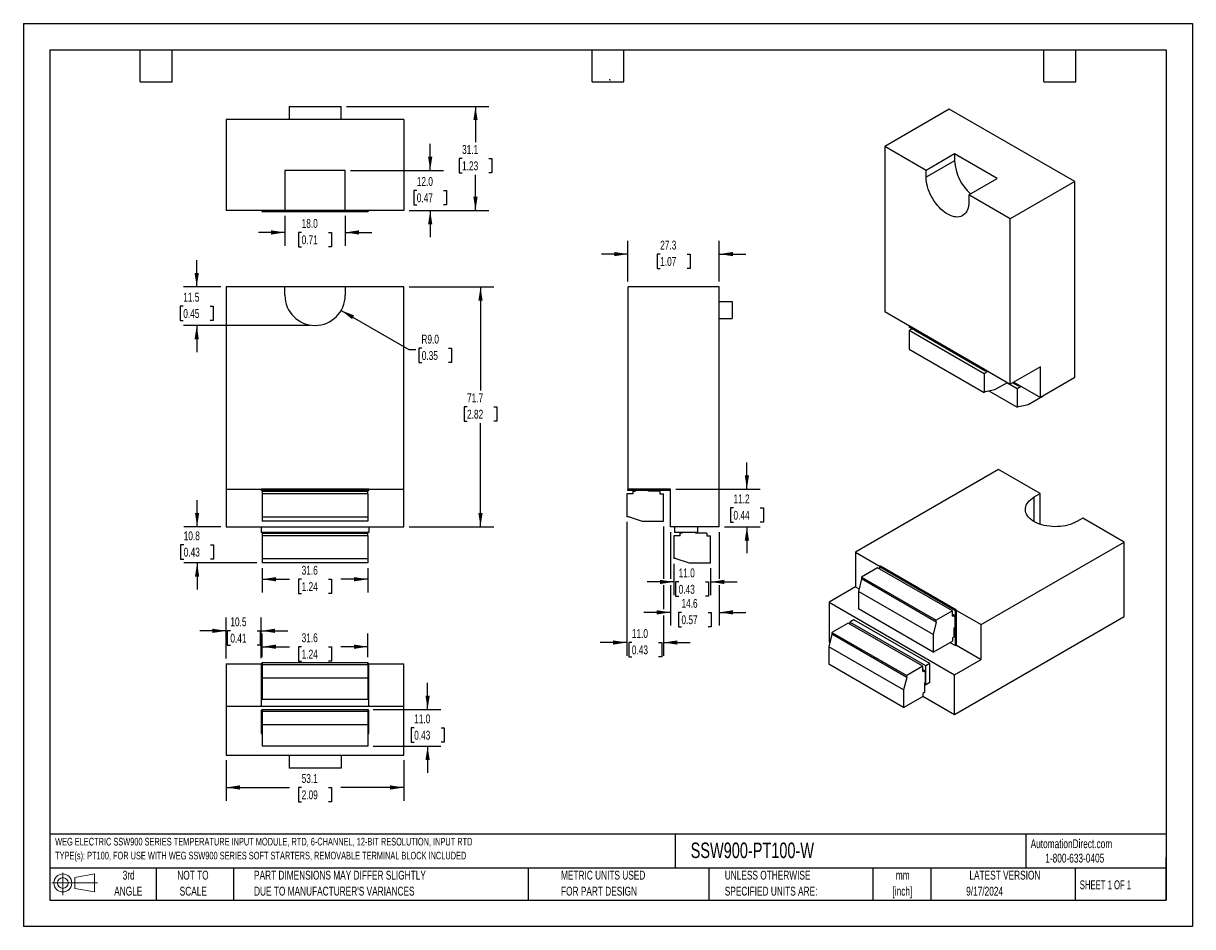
# Model space of a CAD drawing. Header units: millimetres. Extents: x 0 to 349, y 0 to 270.
import ezdxf

# ---------------------------------------------------------------- set-up
doc = ezdxf.new("R2010")
doc.units = ezdxf.units.MM
doc.header["$LTSCALE"] = 1.25
doc.linetypes.add('CENTERX2', pattern=[20.32, 12.7, -2.54, 2.54, -2.54])
doc.layers.add('DIMENSIONS', color=140, linetype='Continuous', lineweight=25)
doc.layers.add('TEXT', color=140, linetype='Continuous', lineweight=25)
doc.layers.add('SLD-DEFPOINTS', color=7, linetype='Continuous')
doc.styles.add('SLDTEXTSTYLE0', font='TXT', dxfattribs={"width": 0.7})
doc.styles.add('SLDTEXTSTYLE1', font='TXT', dxfattribs={"width": 0.65})
doc.dimstyles.new('SLDDIMSTYLE0', dxfattribs={"dimtxt": 2.69751, "dimasz": 4.1275, "dimexe": 0, "dimexo": 0.0625, "dimgap": 0.674377, "dimtad": 0, "dimtih": 1, "dimtoh": 1, "dimrnd": 1e-09, "dimzin": 12, "dimdsep": 46, "dimtxsty": 'SLDTEXTSTYLE0', "dimsah": 1, "dimcen": 0.09, "dimadec": 0, "dimazin": 3, "dimtfac": 1, "dimtofl": 0, "dimtmove": 0, "dimatfit": 3, "dimfxl": 0, "dimfrac": 2, "dimtolj": 1, "dimtzin": 12, "dimarcsym": 0})
doc.dimstyles.new('SLDDIMSTYLE1', dxfattribs={"dimtxt": 2.69751, "dimasz": 4.1275, "dimexe": 0, "dimexo": 0.0625, "dimgap": 0.674377, "dimtad": 0, "dimtih": 1, "dimtoh": 1, "dimrnd": 1e-09, "dimzin": 12, "dimdsep": 46, "dimtxsty": 'SLDTEXTSTYLE0', "dimsah": 1, "dimcen": 0.09, "dimadec": 0, "dimazin": 3, "dimtfac": 1, "dimtmove": 0, "dimatfit": 0, "dimfxl": 0, "dimfrac": 2, "dimtolj": 1, "dimtzin": 12, "dimarcsym": 0})
doc.dimstyles.new('SLDDIMSTYLE2', dxfattribs={"dimtxt": 2.69751, "dimasz": 4.1275, "dimexe": 0, "dimexo": 0.0625, "dimgap": 0.674377, "dimtad": 0, "dimtih": 1, "dimtoh": 1, "dimrnd": 1e-09, "dimzin": 4, "dimdsep": 46, "dimtxsty": 'SLDTEXTSTYLE0', "dimsah": 1, "dimcen": 0, "dimadec": 0, "dimazin": 1, "dimtfac": 1, "dimtofl": 0, "dimtmove": 0, "dimatfit": 3, "dimfxl": 0, "dimfrac": 2, "dimtolj": 1, "dimtzin": 12, "dimarcsym": 0})
doc.dimstyles.new('SLDDIMSTYLE3', dxfattribs={"dimtxt": 2.69751, "dimasz": 4.1275, "dimexe": 0, "dimexo": 0.0625, "dimgap": 0.674377, "dimtad": 0, "dimtih": 1, "dimtoh": 1, "dimrnd": 1e-09, "dimzin": 4, "dimdsep": 46, "dimtxsty": 'SLDTEXTSTYLE0', "dimsah": 1, "dimcen": 0.09, "dimadec": 0, "dimazin": 1, "dimtfac": 1, "dimtmove": 0, "dimatfit": 0, "dimfxl": 0, "dimfrac": 2, "dimtolj": 1, "dimtzin": 12, "dimarcsym": 0})

# ---------------------------------------------------------------- blocks, each defined once
blk = doc.blocks.new('Block11')
at = {"color": 7, "linetype": 'Continuous', "lineweight": 18}
for p, q in [((0, 3.6), (13.59, 3.6)), ((3.24, 6.64), (3.24, 0)), ((6.85, 5.21), (12.72, 6.29)), ((6.85, 2), (6.85, 5.21)), ((12.72, 6.29), (12.72, 0.91)), ((6.85, 2), (12.72, 0.91))]:
    blk.add_line(p, q, dxfattribs=at)
for radius in [2.69, 1.61]:
    blk.add_circle((3.24, 3.6), radius, dxfattribs=at)
blk = doc.blocks.new('Block12')
at = {"layer": 'SLD-DEFPOINTS'}
blk.add_blockref('Block11', (0, 0), dxfattribs=at)
blk = doc.blocks.new('SW_NOTE_0')
at = {"layer": 'TEXT', "color": 0, "linetype": 'CENTERX2', "lineweight": 18, "char_height": 2.2821, "attachment_point": 1, "style": 'SLDTEXTSTYLE0'}
for s, insert in [('WEG ELECTRIC SSW900 SERIES TEMPERATURE INPUT MODULE, RTD, 6-CHANNEL, 12-BIT RESOLUTION, INPUT RTD', (0, 2.94)), ('TYPE(s): PT100, FOR USE WITH WEG SSW900 SERIES SOFT STARTERS, REMOVABLE TERMINAL BLOCK INCLUDED', (0, -1.22))]:
    blk.add_mtext(s, dxfattribs=dict(at, insert=insert))
blk = doc.blocks.new('SW_NOTE_0_1')
at = {"layer": 'TEXT', "color": 0, "linetype": 'CENTERX2', "lineweight": 18, "char_height": 2.646, "attachment_point": 2, "style": 'SLDTEXTSTYLE0'}
for s, insert in [('mm', (3.56, 3.41)), ('[inch]', (3.45, -1.37))]:
    blk.add_mtext(s, dxfattribs=dict(at, insert=insert))
blk = doc.blocks.new('SW_NOTE_0_2')
at = {"layer": 'TEXT', "color": 0, "linetype": 'CENTERX2', "lineweight": 18, "char_height": 2.6458, "attachment_point": 1, "style": 'SLDTEXTSTYLE0'}
for s, insert in [('UNLESS OTHERWISE', (0, 3.41)), ('SPECIFIED UNITS ARE:', (0, -1.37))]:
    blk.add_mtext(s, dxfattribs=dict(at, insert=insert))
blk = doc.blocks.new('SW_NOTE_0_3')
at = {"layer": 'TEXT', "color": 0, "linetype": 'CENTERX2', "lineweight": 18, "char_height": 2.6458, "attachment_point": 1, "style": 'SLDTEXTSTYLE0'}
for s, insert in [('PART DIMENSIONS MAY DIFFER SLIGHTLY', (0, 3.41)), ("DUE TO MANUFACTURER'S VARIANCES", (0, -1.37))]:
    blk.add_mtext(s, dxfattribs=dict(at, insert=insert))
blk = doc.blocks.new('SW_NOTE_0_4')
at = {"layer": 'TEXT', "color": 0, "linetype": 'CENTERX2', "lineweight": 18, "char_height": 2.646, "attachment_point": 2, "style": 'SLDTEXTSTYLE0'}
for s, insert in [('NOT TO', (6.57, 3.41)), ('SCALE', (6.69, -1.37))]:
    blk.add_mtext(s, dxfattribs=dict(at, insert=insert))
blk = doc.blocks.new('SW_NOTE_0_5')
at = {"layer": 'TEXT', "color": 0, "linetype": 'CENTERX2', "lineweight": 18, "char_height": 2.646, "attachment_point": 2, "style": 'SLDTEXTSTYLE0'}
for s, insert in [('3rd', (2.89, 3.41)), ('ANGLE', (2.77, -1.37))]:
    blk.add_mtext(s, dxfattribs=dict(at, insert=insert))
blk = doc.blocks.new('SW_NOTE_0_6')
at = {"layer": 'TEXT', "color": 0, "linetype": 'CENTERX2', "lineweight": 18, "char_height": 2.6458, "attachment_point": 1, "style": 'SLDTEXTSTYLE0'}
for s, insert in [('METRIC UNITS USED', (0, 3.41)), ('FOR PART DESIGN', (0, -1.37))]:
    blk.add_mtext(s, dxfattribs=dict(at, insert=insert))
blk = doc.blocks.new('_D')
at = {"layer": 'DIMENSIONS'}
for p, q in [((71.32, 107.1), (71.32, 99.83)), ((102.92, 107.1), (102.92, 99.83)), ((71.32, 103.8), (79.46, 103.8)), ((83.12, 103.8), (82.21, 103.8)), ((82.21, 103.8), (82.21, 99.51)), ((91.13, 103.8), (92.04, 103.8)), ((92.04, 103.8), (92.04, 99.51)), ((102.92, 103.8), (94.79, 103.8)), ((82.21, 99.51), (83.12, 99.51)), ((92.04, 99.51), (91.13, 99.51))]:
    blk.add_line(p, q, dxfattribs=at)
for points in [[(71.32, 103.8), (75.45, 103.16), (75.45, 104.43)], [(102.92, 103.8), (98.8, 104.43), (98.8, 103.16)]]:
    blk.add_solid(points, dxfattribs=at)
at = {"layer": 'DIMENSIONS', "char_height": 2.646, "attachment_point": 1, "style": 'SLDTEXTSTYLE0'}
for s, insert in [('31.6', (83.12, 107.81)), ('1.24', (83.12, 102.92))]:
    blk.add_mtext(s, dxfattribs=dict(at, insert=insert))
blk = doc.blocks.new('_D_1')
at = {"layer": 'DIMENSIONS'}
for p, q in [((51.78, 191.14), (51.78, 199.08)), ((59.01, 191.14), (47.81, 191.14)), ((47.77, 185.38), (46.86, 185.38)), ((46.86, 185.38), (46.86, 181.09)), ((55.78, 185.38), (56.69, 185.38)), ((56.69, 185.38), (56.69, 181.09)), ((46.86, 181.09), (47.77, 181.09)), ((85.54, 179.63), (47.81, 179.63)), ((51.78, 179.63), (51.78, 171.69)), ((56.69, 181.09), (55.78, 181.09))]:
    blk.add_line(p, q, dxfattribs=at)
for points in [[(51.78, 191.14), (52.41, 195.27), (51.14, 195.27)], [(51.78, 179.63), (51.14, 175.5), (52.41, 175.5)]]:
    blk.add_solid(points, dxfattribs=at)
at = {"layer": 'DIMENSIONS', "char_height": 2.646, "attachment_point": 1, "style": 'SLDTEXTSTYLE0'}
for s, insert in [('11.5', (47.77, 189.4)), ('0.45', (47.77, 184.51))]:
    blk.add_mtext(s, dxfattribs=dict(at, insert=insert))
blk = doc.blocks.new('_D_2')
at = {"layer": 'DIMENSIONS'}
for p, q in [((115.24, 191.14), (140.51, 191.14)), ((136.54, 191.14), (136.54, 160.2)), ((132.53, 155.31), (131.63, 155.31)), ((131.63, 155.31), (131.63, 151.03)), ((140.55, 155.31), (141.46, 155.31)), ((141.46, 155.31), (141.46, 151.03)), ((131.63, 151.03), (132.53, 151.03)), ((136.54, 119.49), (136.54, 150.42)), ((141.46, 151.03), (140.55, 151.03)), ((115.24, 119.49), (140.51, 119.49))]:
    blk.add_line(p, q, dxfattribs=at)
for points in [[(136.54, 191.14), (135.91, 187.01), (137.18, 187.01)], [(136.54, 119.49), (137.18, 123.62), (135.91, 123.62)]]:
    blk.add_solid(points, dxfattribs=at)
at = {"layer": 'DIMENSIONS', "char_height": 2.646, "attachment_point": 1, "style": 'SLDTEXTSTYLE0'}
for s, insert in [('71.7', (132.53, 159.33)), ('2.82', (132.53, 154.44))]:
    blk.add_mtext(s, dxfattribs=dict(at, insert=insert))
blk = doc.blocks.new('_D_3')
at = {"layer": 'DIMENSIONS'}
for p, q in [((94.92, 184.13), (115.14, 172.45)), ((115.14, 172.45), (117.19, 172.45)), ((119, 172.83), (118.1, 172.83)), ((118.1, 172.83), (118.1, 168.54)), ((127.02, 172.83), (127.93, 172.83)), ((127.93, 172.83), (127.93, 168.54)), ((118.1, 168.54), (119, 168.54)), ((127.93, 168.54), (127.02, 168.54))]:
    blk.add_line(p, q, dxfattribs=at)
blk.add_solid([(94.92, 184.13), (98.18, 181.51), (98.81, 182.61)], dxfattribs=at)
at = {"layer": 'DIMENSIONS', "char_height": 2.646, "attachment_point": 1, "style": 'SLDTEXTSTYLE0'}
for s, insert in [('R9.0', (118.9, 176.85)), ('0.35', (119, 171.95))]:
    blk.add_mtext(s, dxfattribs=dict(at, insert=insert))
blk = doc.blocks.new('_D_4')
at = {"layer": 'DIMENSIONS'}
for p, q in [((51.89, 119.49), (51.89, 127.43)), ((59.01, 119.49), (47.93, 119.49)), ((47.89, 114.09), (46.98, 114.09)), ((46.98, 114.09), (46.98, 109.8)), ((55.9, 114.09), (56.81, 114.09)), ((56.81, 114.09), (56.81, 109.8)), ((46.98, 109.8), (47.89, 109.8)), ((69.74, 108.69), (47.93, 108.69)), ((51.89, 108.69), (51.89, 100.75)), ((56.81, 109.8), (55.9, 109.8))]:
    blk.add_line(p, q, dxfattribs=at)
for points in [[(51.89, 119.49), (52.53, 123.62), (51.26, 123.62)], [(51.89, 108.69), (51.26, 104.56), (52.53, 104.56)]]:
    blk.add_solid(points, dxfattribs=at)
at = {"layer": 'DIMENSIONS', "char_height": 2.646, "attachment_point": 1, "style": 'SLDTEXTSTYLE0'}
for s, insert in [('10.8', (47.89, 118.1)), ('0.43', (47.89, 113.21))]:
    blk.add_mtext(s, dxfattribs=dict(at, insert=insert))
blk = doc.blocks.new('_D_5')
at = {"layer": 'DIMENSIONS'}
for p, q in [((216.11, 130.72), (216.11, 138.65)), ((194.89, 130.72), (220.08, 130.72)), ((212.11, 125.1), (211.2, 125.1)), ((211.2, 125.1), (211.2, 120.82)), ((220.12, 125.1), (221.03, 125.1)), ((221.03, 125.1), (221.03, 120.82)), ((209.45, 119.49), (220.08, 119.49)), ((211.2, 120.82), (212.11, 120.82)), ((216.11, 119.49), (216.11, 111.55)), ((221.03, 120.82), (220.12, 120.82))]:
    blk.add_line(p, q, dxfattribs=at)
for points in [[(216.11, 130.72), (216.75, 134.84), (215.48, 134.84)], [(216.11, 119.49), (215.48, 115.36), (216.75, 115.36)]]:
    blk.add_solid(points, dxfattribs=at)
at = {"layer": 'DIMENSIONS', "char_height": 2.646, "attachment_point": 1, "style": 'SLDTEXTSTYLE0'}
for s, insert in [('11.2', (212.11, 129.12)), ('0.44', (212.11, 124.23))]:
    blk.add_mtext(s, dxfattribs=dict(at, insert=insert))
blk = doc.blocks.new('_D_6')
at = {"layer": 'DIMENSIONS'}
for p, q in [((193.3, 117.9), (193.3, 103.94)), ((207.86, 117.9), (207.86, 103.94)), ((193.3, 102.04), (193.3, 89.93)), ((207.86, 102.04), (207.86, 89.93)), ((193.3, 93.9), (185.36, 93.9)), ((196.57, 93.9), (195.67, 93.9)), ((195.67, 93.9), (195.67, 89.61)), ((204.59, 93.9), (205.49, 93.9)), ((205.49, 93.9), (205.49, 89.61)), ((207.86, 93.9), (215.8, 93.9)), ((195.67, 89.61), (196.57, 89.61)), ((205.49, 89.61), (204.59, 89.61))]:
    blk.add_line(p, q, dxfattribs=at)
for points in [[(193.3, 93.9), (189.17, 94.53), (189.17, 93.26)], [(207.86, 93.9), (211.99, 93.26), (211.99, 94.53)]]:
    blk.add_solid(points, dxfattribs=at)
at = {"layer": 'DIMENSIONS', "char_height": 2.646, "attachment_point": 1, "style": 'SLDTEXTSTYLE0'}
for s, insert in [('14.6', (196.57, 97.91)), ('0.57', (196.57, 93.02))]:
    blk.add_mtext(s, dxfattribs=dict(at, insert=insert))
blk = doc.blocks.new('_D_7')
at = {"layer": 'DIMENSIONS'}
for p, q in [((194.25, 108.42), (194.25, 99.02)), ((205.25, 107.1), (205.25, 99.02)), ((194.25, 102.99), (186.31, 102.99)), ((195.74, 102.99), (194.84, 102.99)), ((194.84, 102.99), (194.84, 98.7)), ((203.76, 102.99), (204.66, 102.99)), ((204.66, 102.99), (204.66, 98.7)), ((205.25, 102.99), (213.19, 102.99)), ((194.84, 98.7), (195.74, 98.7)), ((204.66, 98.7), (203.76, 98.7))]:
    blk.add_line(p, q, dxfattribs=at)
for points in [[(194.25, 102.99), (190.12, 103.63), (190.12, 102.36)], [(205.25, 102.99), (209.38, 102.36), (209.38, 103.63)]]:
    blk.add_solid(points, dxfattribs=at)
at = {"layer": 'DIMENSIONS', "char_height": 2.646, "attachment_point": 1, "style": 'SLDTEXTSTYLE0'}
for s, insert in [('11.0', (195.74, 107.01)), ('0.43', (195.74, 102.11))]:
    blk.add_mtext(s, dxfattribs=dict(at, insert=insert))
blk = doc.blocks.new('_D_8')
at = {"layer": 'DIMENSIONS'}
for p, q in [((180.6, 192.73), (180.6, 204.91)), ((207.86, 192.73), (207.86, 204.91)), ((180.6, 200.94), (172.67, 200.94)), ((190.22, 200.94), (189.32, 200.94)), ((189.32, 200.94), (189.32, 196.66)), ((198.24, 200.94), (199.15, 200.94)), ((199.15, 200.94), (199.15, 196.66)), ((207.86, 200.94), (215.8, 200.94)), ((189.32, 196.66), (190.22, 196.66)), ((199.15, 196.66), (198.24, 196.66))]:
    blk.add_line(p, q, dxfattribs=at)
for points in [[(180.6, 200.94), (176.48, 201.58), (176.48, 200.31)], [(207.86, 200.94), (211.99, 200.31), (211.99, 201.58)]]:
    blk.add_solid(points, dxfattribs=at)
at = {"layer": 'DIMENSIONS', "char_height": 2.646, "attachment_point": 1, "style": 'SLDTEXTSTYLE0'}
for s, insert in [('27.3', (190.22, 204.96)), ('1.07', (190.22, 200.07))]:
    blk.add_mtext(s, dxfattribs=dict(at, insert=insert))
blk = doc.blocks.new('_D_9')
at = {"layer": 'DIMENSIONS'}
for p, q in [((180.25, 120.9), (180.25, 80.92)), ((191.25, 119.58), (191.25, 103.94)), ((191.25, 102.04), (191.25, 94.85)), ((191.25, 92.94), (191.25, 80.92)), ((180.25, 84.89), (172.32, 84.89)), ((181.75, 84.89), (180.84, 84.89)), ((180.84, 84.89), (180.84, 80.6)), ((189.76, 84.89), (190.67, 84.89)), ((190.67, 84.89), (190.67, 80.6)), ((191.25, 84.89), (199.19, 84.89)), ((180.84, 80.6), (181.75, 80.6)), ((190.67, 80.6), (189.76, 80.6))]:
    blk.add_line(p, q, dxfattribs=at)
for points in [[(180.25, 84.89), (176.13, 85.52), (176.13, 84.25)], [(191.25, 84.89), (195.38, 84.25), (195.38, 85.52)]]:
    blk.add_solid(points, dxfattribs=at)
at = {"layer": 'DIMENSIONS', "char_height": 2.646, "attachment_point": 1, "style": 'SLDTEXTSTYLE0'}
for s, insert in [('11.0', (181.75, 88.9)), ('0.43', (181.75, 84.01))]:
    blk.add_mtext(s, dxfattribs=dict(at, insert=insert))
blk = doc.blocks.new('_D_10')
at = {"layer": 'DIMENSIONS'}
for p, q in [((78.12, 212.36), (78.12, 203.44)), ((96.12, 212.36), (96.12, 203.44)), ((78.12, 207.41), (70.19, 207.41)), ((83.12, 207.41), (82.21, 207.41)), ((82.21, 207.41), (82.21, 203.12)), ((91.13, 207.41), (92.04, 207.41)), ((92.04, 207.41), (92.04, 203.12)), ((96.12, 207.41), (104.06, 207.41)), ((82.21, 203.12), (83.12, 203.12)), ((92.04, 203.12), (91.13, 203.12))]:
    blk.add_line(p, q, dxfattribs=at)
for points in [[(78.12, 207.41), (74, 208.05), (74, 206.78)], [(96.12, 207.41), (100.25, 206.78), (100.25, 208.05)]]:
    blk.add_solid(points, dxfattribs=at)
at = {"layer": 'DIMENSIONS', "char_height": 2.646, "attachment_point": 1, "style": 'SLDTEXTSTYLE0'}
for s, insert in [('18.0', (83.12, 211.43)), ('0.71', (83.12, 206.54))]:
    blk.add_mtext(s, dxfattribs=dict(at, insert=insert))
blk = doc.blocks.new('_D_11')
at = {"layer": 'DIMENSIONS'}
for p, q in [((121.52, 225.95), (121.52, 233.89)), ((97.71, 225.95), (125.49, 225.95)), ((117.51, 219.95), (116.61, 219.95)), ((116.61, 219.95), (116.61, 215.66)), ((125.53, 219.95), (126.43, 219.95)), ((126.43, 219.95), (126.43, 215.66)), ((115.24, 213.95), (125.49, 213.95)), ((116.61, 215.66), (117.51, 215.66)), ((121.52, 213.95), (121.52, 206.01)), ((126.43, 215.66), (125.53, 215.66))]:
    blk.add_line(p, q, dxfattribs=at)
for points in [[(121.52, 225.95), (122.15, 230.08), (120.88, 230.08)], [(121.52, 213.95), (120.88, 209.82), (122.15, 209.82)]]:
    blk.add_solid(points, dxfattribs=at)
at = {"layer": 'DIMENSIONS', "char_height": 2.646, "attachment_point": 1, "style": 'SLDTEXTSTYLE0'}
for s, insert in [('12.0', (117.51, 223.96)), ('0.47', (117.51, 219.07))]:
    blk.add_mtext(s, dxfattribs=dict(at, insert=insert))
blk = doc.blocks.new('_D_12')
at = {"layer": 'DIMENSIONS'}
for p, q in [((96.48, 245.09), (139.01, 245.09)), ((135.05, 245.09), (135.05, 234.41)), ((131.04, 229.52), (130.13, 229.52)), ((130.13, 229.52), (130.13, 225.23)), ((139.05, 229.52), (139.96, 229.52)), ((139.96, 229.52), (139.96, 225.23)), ((130.13, 225.23), (131.04, 225.23)), ((135.05, 213.95), (135.05, 224.63)), ((139.96, 225.23), (139.05, 225.23)), ((115.24, 213.95), (139.01, 213.95))]:
    blk.add_line(p, q, dxfattribs=at)
for points in [[(135.05, 245.09), (134.41, 240.96), (135.68, 240.96)], [(135.05, 213.95), (135.68, 218.08), (134.41, 218.08)]]:
    blk.add_solid(points, dxfattribs=at)
at = {"layer": 'DIMENSIONS', "char_height": 2.646, "attachment_point": 1, "style": 'SLDTEXTSTYLE0'}
for s, insert in [('31.1', (131.04, 233.53)), ('1.23', (131.04, 228.64))]:
    blk.add_mtext(s, dxfattribs=dict(at, insert=insert))
blk = doc.blocks.new('_D_13')
at = {"layer": 'DIMENSIONS'}
for p, q in [((60.6, 80.12), (60.6, 92.35)), ((71.07, 80.22), (71.07, 92.35)), ((60.6, 88.38), (52.66, 88.38)), ((61.83, 88.38), (60.92, 88.38)), ((60.92, 88.38), (60.92, 84.09)), ((69.85, 88.38), (70.75, 88.38)), ((70.75, 88.38), (70.75, 84.09)), ((71.07, 88.38), (79.01, 88.38)), ((60.92, 84.09), (61.83, 84.09)), ((70.75, 84.09), (69.85, 84.09))]:
    blk.add_line(p, q, dxfattribs=at)
for points in [[(60.6, 88.38), (56.47, 89.02), (56.47, 87.75)], [(71.07, 88.38), (75.2, 87.75), (75.2, 89.02)]]:
    blk.add_solid(points, dxfattribs=at)
at = {"layer": 'DIMENSIONS', "char_height": 2.646, "attachment_point": 1, "style": 'SLDTEXTSTYLE0'}
for s, insert in [('10.5', (61.83, 92.4)), ('0.41', (61.83, 87.5))]:
    blk.add_mtext(s, dxfattribs=dict(at, insert=insert))
blk = doc.blocks.new('_D_14')
at = {"layer": 'DIMENSIONS'}
for p, q in [((71.32, 80.47), (71.32, 87.6)), ((102.92, 80.47), (102.92, 87.6)), ((71.32, 83.63), (79.46, 83.63)), ((83.12, 83.63), (82.21, 83.63)), ((82.21, 83.63), (82.21, 79.34)), ((91.13, 83.63), (92.04, 83.63)), ((92.04, 83.63), (92.04, 79.34)), ((102.92, 83.63), (94.79, 83.63)), ((82.21, 79.34), (83.12, 79.34)), ((92.04, 79.34), (91.13, 79.34))]:
    blk.add_line(p, q, dxfattribs=at)
for points in [[(71.32, 83.63), (75.45, 83), (75.45, 84.27)], [(102.92, 83.63), (98.8, 84.27), (98.8, 83)]]:
    blk.add_solid(points, dxfattribs=at)
at = {"layer": 'DIMENSIONS', "char_height": 2.646, "attachment_point": 1, "style": 'SLDTEXTSTYLE0'}
for s, insert in [('31.6', (83.12, 87.64)), ('1.24', (83.12, 82.75))]:
    blk.add_mtext(s, dxfattribs=dict(at, insert=insert))
blk = doc.blocks.new('_D_15')
at = {"layer": 'DIMENSIONS'}
for p, q in [((60.6, 49.69), (60.6, 37.61)), ((113.65, 49.69), (113.65, 37.61)), ((60.6, 41.58), (79.46, 41.58)), ((83.12, 41.58), (82.21, 41.58)), ((82.21, 41.58), (82.21, 37.29)), ((91.13, 41.58), (92.04, 41.58)), ((92.04, 41.58), (92.04, 37.29)), ((113.65, 41.58), (94.79, 41.58)), ((82.21, 37.29), (83.12, 37.29)), ((92.04, 37.29), (91.13, 37.29))]:
    blk.add_line(p, q, dxfattribs=at)
for points in [[(60.6, 41.58), (64.73, 40.94), (64.73, 42.21)], [(113.65, 41.58), (109.52, 42.21), (109.52, 40.94)]]:
    blk.add_solid(points, dxfattribs=at)
at = {"layer": 'DIMENSIONS', "char_height": 2.646, "attachment_point": 1, "style": 'SLDTEXTSTYLE0'}
for s, insert in [('53.1', (83.12, 45.59)), ('2.09', (83.12, 40.7))]:
    blk.add_mtext(s, dxfattribs=dict(at, insert=insert))
blk = doc.blocks.new('_D_16')
at = {"layer": 'DIMENSIONS'}
for p, q in [((120.74, 64.89), (120.74, 72.82)), ((104.51, 64.89), (124.71, 64.89)), ((116.73, 59.39), (115.83, 59.39)), ((115.83, 59.39), (115.83, 55.1)), ((124.75, 59.39), (125.66, 59.39)), ((125.66, 59.39), (125.66, 55.1)), ((104.51, 53.89), (124.71, 53.89)), ((115.83, 55.1), (116.73, 55.1)), ((120.74, 53.89), (120.74, 45.95)), ((125.66, 55.1), (124.75, 55.1))]:
    blk.add_line(p, q, dxfattribs=at)
for points in [[(120.74, 64.89), (121.38, 69.01), (120.11, 69.01)], [(120.74, 53.89), (120.11, 49.76), (121.38, 49.76)]]:
    blk.add_solid(points, dxfattribs=at)
at = {"layer": 'DIMENSIONS', "char_height": 2.646, "attachment_point": 1, "style": 'SLDTEXTSTYLE0'}
for s, insert in [('11.0', (116.73, 63.4)), ('0.43', (116.73, 58.51))]:
    blk.add_mtext(s, dxfattribs=dict(at, insert=insert))

msp = doc.modelspace()

# ---------------------------------------------------------------- linework, layer by layer
at = {"color": 7, "linetype": 'Continuous'}
for p, q in [((0.003, 269.878), (0.003, 0.003)), ((0.003, 269.878), (349.253, 269.878)), ((349.253, 269.878), (349.253, 0.003)), ((349.253, 0.003), (0.003, 0.003))]:
    msp.add_line(p, q, dxfattribs=at)
for p, q in [((79.355, 245.091), (79.355, 241.208)), ((79.355, 245.091), (94.895, 245.091)), ((94.895, 241.208), (94.895, 245.091)), ((60.6, 241.208), (60.6, 213.95)), ((113.65, 241.208), (60.6, 241.208)), ((113.65, 241.208), (113.65, 213.95)), ((276.555, 244.243), (257.28, 233.116)), ((314.067, 222.588), (276.555, 244.243)), ((257.28, 233.116), (257.28, 183.781)), ((269.672, 225.962), (257.28, 233.116)), ((278.158, 230.861), (269.672, 225.962)), ((290.885, 223.513), (278.158, 230.861)), ((278.158, 230.861), (278.158, 228.81)), ((278.158, 228.81), (269.672, 223.912)), ((96.125, 225.95), (78.125, 225.95)), ((78.125, 225.95), (78.125, 213.95)), ((96.125, 213.95), (96.125, 225.95)), ((269.672, 223.912), (269.672, 225.962)), ((282.4, 218.615), (290.885, 223.513)), ((314.067, 222.588), (294.792, 211.461)), ((314.067, 164.083), (314.067, 222.588)), ((282.4, 218.615), (282.4, 216.564)), ((294.792, 211.461), (282.4, 218.615)), ((78.125, 213.95), (60.6, 213.95)), ((71.075, 213.95), (71.075, 213.85)), ((103.175, 213.85), (71.075, 213.85)), ((71.325, 213.85), (71.325, 213.6)), ((102.925, 213.6), (71.325, 213.6)), ((96.125, 213.95), (78.125, 213.95)), ((113.65, 213.95), (96.125, 213.95)), ((102.925, 213.85), (102.925, 213.6)), ((103.175, 213.95), (103.175, 213.85)), ((294.792, 162.125), (294.792, 211.461)), ((60.6, 191.138), (60.6, 130.717)), ((78.125, 191.138), (60.6, 191.138)), ((78.125, 188.626), (78.125, 191.138)), ((96.125, 191.138), (78.125, 191.138)), ((96.125, 191.138), (96.125, 188.626)), ((113.65, 191.138), (96.125, 191.138)), ((113.65, 130.717), (113.65, 191.138)), ((180.603, 130.717), (180.603, 191.138)), ((207.861, 191.138), (180.603, 191.138)), ((207.861, 119.488), (207.861, 191.138)), ((207.861, 186.738), (211.744, 186.738)), ((211.744, 186.738), (211.744, 181.738)), ((207.861, 181.738), (211.744, 181.738)), ((257.28, 183.781), (264.687, 179.505)), ((264.687, 179.505), (264.616, 179.464)), ((287.315, 166.361), (264.616, 179.464)), ((264.616, 179.464), (264.616, 179.096)), ((287.315, 165.993), (264.616, 179.096)), ((265.486, 178.594), (264.616, 178.092)), ((264.687, 179.505), (287.385, 166.401)), ((286.961, 165.192), (264.616, 178.092)), ((264.616, 178.092), (264.616, 172.539)), ((264.616, 172.539), (286.961, 159.64)), ((288.22, 165.919), (286.961, 165.192)), ((286.961, 165.192), (286.961, 159.64)), ((287.385, 166.401), (287.315, 166.361)), ((287.315, 165.993), (287.315, 166.361)), ((287.704, 166.217), (287.315, 165.993)), ((287.385, 166.401), (294.792, 162.125)), ((303.769, 167.308), (294.792, 162.125)), ((303.769, 158.138), (303.769, 167.308)), ((290.214, 160.44), (293.963, 162.604)), ((296.857, 160.715), (293.774, 162.495)), ((297.211, 161.515), (295.473, 162.519)), ((295.827, 162.723), (303.769, 158.138)), ((298.082, 161.422), (296.857, 160.715)), ((296.857, 160.715), (296.857, 155.163)), ((297.211, 161.924), (297.211, 161.515)), ((297.565, 161.72), (297.211, 161.515)), ((314.067, 164.083), (303.769, 158.138)), ((287.421, 159.905), (286.961, 159.64)), ((287.421, 159.905), (290.214, 160.44)), ((288.338, 160.081), (296.857, 155.163)), ((300.11, 155.962), (304.636, 158.575)), ((304.636, 158.575), (304.636, 158.638)), ((297.317, 155.428), (296.857, 155.163)), ((297.317, 155.428), (300.11, 155.962)), ((291.316, 136.547), (248.593, 111.883)), ((303.708, 129.393), (291.316, 136.547)), ((60.6, 130.717), (71.075, 130.717)), ((60.6, 130.717), (60.6, 119.488)), ((71.075, 130.717), (71.075, 130.267)), ((103.175, 130.717), (71.075, 130.717)), ((103.175, 130.267), (71.075, 130.267)), ((71.325, 130.267), (71.325, 130.067)), ((71.325, 130.067), (102.925, 130.067)), ((71.325, 130.067), (71.325, 129.287)), ((102.925, 129.287), (71.325, 129.287)), ((71.325, 129.287), (71.325, 122.487)), ((102.925, 130.267), (102.925, 130.067)), ((102.925, 129.287), (102.925, 130.067)), ((102.925, 129.287), (102.925, 122.487)), ((103.175, 130.267), (103.175, 130.717)), ((103.175, 130.717), (113.65, 130.717)), ((113.65, 119.488), (113.65, 130.717)), ((180.253, 129.287), (180.253, 122.487)), ((182.153, 129.287), (180.253, 129.287)), ((180.503, 130.267), (180.503, 130.717)), ((180.603, 130.717), (180.503, 130.717)), ((193.299, 130.267), (180.503, 130.267)), ((193.299, 130.717), (180.603, 130.717)), ((182.153, 129.287), (182.153, 130.067)), ((182.153, 130.067), (182.753, 130.067)), ((182.753, 130.267), (182.753, 130.067)), ((186.753, 130.067), (186.753, 130.267)), ((190.153, 130.067), (186.753, 130.067)), ((190.153, 130.067), (190.153, 129.287)), ((190.153, 129.287), (191.253, 129.287)), ((191.253, 121.167), (191.253, 129.287)), ((193.299, 119.488), (193.299, 130.717)), ((301.932, 128.368), (303.708, 129.393)), ((303.708, 120.224), (303.708, 129.393)), ((301.932, 121.02), (301.932, 128.368)), ((71.325, 122.487), (102.925, 122.487)), ((71.325, 122.487), (71.325, 121.167)), ((102.925, 122.487), (102.925, 121.167)), ((180.903, 122.487), (180.253, 122.487)), ((180.903, 122.487), (184.853, 121.167)), ((60.6, 119.488), (113.65, 119.488)), ((71.075, 119.488), (71.075, 117.787)), ((102.925, 121.167), (71.325, 121.167)), ((103.175, 119.488), (103.175, 117.787)), ((184.853, 121.167), (191.253, 121.167)), ((207.861, 119.488), (193.299, 119.488)), ((194.499, 119.488), (194.499, 117.787)), ((201.399, 119.488), (201.399, 117.787)), ((316.436, 122.045), (314.66, 121.02)), ((328.828, 114.892), (316.436, 122.045)), ((103.175, 117.787), (71.075, 117.787)), ((71.325, 117.787), (71.325, 117.587)), ((71.325, 117.587), (102.925, 117.587)), ((71.325, 117.587), (71.325, 116.807)), ((102.925, 116.807), (71.325, 116.807)), ((71.325, 116.807), (71.325, 110.007)), ((102.925, 117.587), (102.925, 117.787)), ((102.925, 116.807), (102.925, 117.587)), ((102.925, 116.807), (102.925, 110.007)), ((194.249, 116.807), (194.249, 110.007)), ((196.149, 116.807), (194.249, 116.807)), ((201.399, 117.787), (194.499, 117.787)), ((196.149, 116.807), (196.149, 117.587)), ((196.749, 117.587), (196.149, 117.587)), ((196.749, 117.587), (196.749, 117.787)), ((200.749, 117.787), (200.749, 117.587)), ((204.149, 117.587), (200.749, 117.587)), ((204.149, 117.587), (204.149, 116.807)), ((204.149, 116.807), (205.249, 116.807)), ((205.249, 108.687), (205.249, 116.807)), ((248.593, 111.883), (255.929, 107.648)), ((248.593, 111.883), (248.593, 101.517)), ((286.105, 90.228), (328.828, 114.892)), ((328.828, 92.634), (328.828, 114.892)), ((71.325, 110.007), (102.925, 110.007)), ((71.325, 110.007), (71.325, 108.687)), ((102.925, 108.687), (71.325, 108.687)), ((102.925, 110.007), (102.925, 108.687)), ((194.899, 110.007), (194.249, 110.007)), ((194.899, 110.007), (198.849, 108.687)), ((198.849, 108.687), (205.249, 108.687)), ((255.165, 107.207), (250.356, 104.431)), ((277.509, 94.308), (255.165, 107.207)), ((255.999, 107.689), (255.681, 107.505)), ((278.379, 94.401), (255.681, 107.505)), ((255.681, 107.505), (255.681, 106.909)), ((278.698, 94.585), (255.999, 107.689)), ((248.593, 101.517), (240.652, 96.932)), ((248.593, 101.517), (249.618, 100.924)), ((250.356, 103.9), (249.423, 100.136)), ((250.356, 104.431), (272.701, 91.532)), ((250.356, 104.431), (250.356, 103.9)), ((272.701, 91.001), (250.356, 103.9)), ((271.767, 87.237), (249.423, 100.136)), ((249.423, 100.136), (249.423, 94.91)), ((240.652, 96.932), (240.652, 85.042)), ((240.652, 96.932), (278.164, 75.277)), ((271.767, 82.011), (249.423, 94.91)), ((277.509, 94.308), (272.701, 91.532)), ((277.509, 92.756), (277.509, 94.308)), ((278.379, 94.401), (278.698, 94.585)), ((278.379, 83.953), (278.379, 94.401)), ((278.698, 94.504), (278.698, 94.585)), ((278.698, 94.504), (286.105, 90.228)), ((278.698, 84.137), (278.698, 94.504)), ((248.059, 91.677), (246.856, 90.982)), ((246.856, 90.982), (246.856, 90.386)), ((269.554, 77.879), (246.856, 90.982)), ((270.757, 78.573), (248.059, 91.677)), ((272.701, 91.001), (271.767, 87.237)), ((272.701, 91.001), (272.701, 91.532)), ((277.509, 93.393), (278.061, 93.075)), ((277.509, 92.756), (278.061, 93.075)), ((278.061, 93.075), (278.061, 92.585)), ((278.061, 92.748), (278.202, 92.666)), ((278.202, 92.666), (278.061, 92.585)), ((278.164, 63.386), (328.828, 92.634)), ((278.202, 92.666), (278.202, 89.4)), ((241.532, 87.378), (240.598, 83.614)), ((246.34, 90.684), (241.532, 87.909)), ((241.532, 87.909), (263.876, 75.009)), ((241.532, 87.909), (241.532, 87.378)), ((263.876, 74.479), (241.532, 87.378)), ((268.684, 77.785), (246.34, 90.684)), ((278.061, 89.318), (278.202, 89.4)), ((278.061, 86.542), (278.061, 89.318)), ((286.105, 79.861), (286.105, 90.228)), ((240.652, 85.042), (240.915, 84.89)), ((271.767, 87.237), (271.767, 82.011)), ((271.767, 82.011), (277.509, 85.326)), ((276.755, 84.891), (278.379, 83.953)), ((278.061, 86.542), (277.509, 86.224)), ((277.509, 86.224), (277.509, 85.326)), ((278.698, 84.137), (278.379, 83.953)), ((278.698, 84.137), (286.105, 79.861)), ((262.943, 70.715), (240.598, 83.614)), ((240.598, 83.614), (240.598, 78.388)), ((60.6, 78.533), (71.075, 78.533)), ((60.6, 78.533), (60.6, 65.837)), ((71.325, 78.633), (71.075, 78.633)), ((71.075, 78.633), (71.075, 65.837)), ((71.325, 78.883), (102.925, 78.883)), ((71.325, 78.883), (71.325, 78.233)), ((102.925, 78.233), (71.325, 78.233)), ((71.325, 78.233), (71.325, 74.283)), ((102.925, 78.233), (102.925, 78.883)), ((103.175, 78.633), (102.925, 78.633)), ((102.925, 78.233), (102.925, 74.283)), ((103.175, 65.837), (103.175, 78.633)), ((103.175, 78.533), (113.65, 78.533)), ((113.65, 65.837), (113.65, 78.533)), ((262.943, 65.489), (240.598, 78.388)), ((268.684, 77.785), (263.876, 75.009)), ((268.684, 76.234), (268.684, 77.785)), ((268.684, 76.871), (269.236, 76.552)), ((270.757, 78.573), (269.554, 77.879)), ((269.554, 72.245), (269.554, 77.879)), ((270.757, 72.939), (270.757, 78.573)), ((278.164, 75.277), (286.105, 79.861)), ((102.925, 74.283), (71.325, 74.283)), ((71.325, 74.283), (71.325, 67.883)), ((102.925, 74.283), (102.925, 67.883)), ((263.876, 74.479), (262.943, 70.715)), ((263.876, 74.479), (263.876, 75.009)), ((268.684, 76.234), (269.236, 76.552)), ((269.236, 76.062), (269.236, 76.552)), ((269.236, 76.226), (269.377, 76.144)), ((269.236, 76.062), (269.377, 76.144)), ((269.377, 76.144), (269.377, 72.878)), ((278.164, 63.386), (278.164, 75.277)), ((262.943, 70.715), (262.943, 65.489)), ((269.236, 70.02), (268.684, 69.701)), ((269.377, 72.878), (269.236, 72.796)), ((269.236, 70.02), (269.236, 72.796)), ((269.236, 72.429), (269.554, 72.245)), ((270.757, 72.939), (269.554, 72.245)), ((102.925, 67.883), (71.325, 67.883)), ((262.943, 65.489), (268.684, 68.803)), ((268.684, 69.701), (268.684, 68.803)), ((268.684, 68.859), (278.164, 63.386)), ((60.6, 65.837), (60.6, 51.275)), ((60.6, 65.837), (113.65, 65.837)), ((71.325, 64.637), (71.075, 64.637)), ((71.075, 64.637), (71.075, 57.737)), ((71.325, 64.887), (102.925, 64.887)), ((71.325, 64.887), (71.325, 64.237)), ((102.925, 64.237), (71.325, 64.237)), ((71.325, 64.237), (71.325, 60.287)), ((102.925, 64.237), (102.925, 64.887)), ((103.175, 64.637), (102.925, 64.637)), ((102.925, 64.237), (102.925, 60.287)), ((103.175, 57.737), (103.175, 64.637)), ((113.65, 51.275), (113.65, 65.837)), ((102.925, 60.287), (71.325, 60.287)), ((71.325, 60.287), (71.325, 53.887)), ((102.925, 60.287), (102.925, 53.887)), ((71.075, 57.737), (71.325, 57.737)), ((102.925, 57.737), (103.175, 57.737)), ((102.925, 53.887), (71.325, 53.887)), ((60.6, 51.275), (113.65, 51.275)), ((79.355, 51.275), (79.355, 47.392)), ((94.895, 51.275), (94.895, 47.392)), ((94.895, 47.392), (79.355, 47.392))]:
    msp.add_line(p, q)
at = {"flags": 128}
for points in [[(282.4, 216.564), (282.375, 215.92), (282.298, 215.311), (282.171, 214.741), (281.994, 214.216), (281.77, 213.739), (281.499, 213.315), (281.185, 212.946), (280.829, 212.636), (280.434, 212.387), (280.004, 212.202), (279.542, 212.081), (279.052, 212.025), (278.537, 212.036), (278.003, 212.113), (277.452, 212.256), (276.89, 212.462), (276.322, 212.731), (275.751, 213.061), (275.182, 213.449), (274.62, 213.891), (274.07, 214.384), (273.535, 214.924), (273.021, 215.507), (272.53, 216.128), (272.068, 216.783), (271.638, 217.465), (271.244, 218.169), (270.888, 218.89), (270.573, 219.622), (270.302, 220.359), (270.078, 221.095), (269.902, 221.824), (269.775, 222.54), (269.698, 223.238), (269.672, 223.912)], [(314.66, 121.02), (314.064, 120.706), (313.421, 120.423), (312.738, 120.175), (312.018, 119.963), (311.269, 119.79), (310.495, 119.656), (309.704, 119.562), (308.901, 119.51), (308.094, 119.5), (307.288, 119.531), (306.491, 119.604), (305.708, 119.718), (304.945, 119.872), (304.21, 120.065), (303.508, 120.295), (302.844, 120.56), (302.224, 120.859), (301.653, 121.189), (301.135, 121.546), (300.675, 121.93), (300.277, 122.335), (299.943, 122.76), (299.676, 123.2), (299.479, 123.652), (299.353, 124.112), (299.298, 124.577), (299.316, 125.043), (299.407, 125.507), (299.569, 125.963), (299.801, 126.41), (300.102, 126.843), (300.468, 127.258), (300.898, 127.653), (301.387, 128.024), (301.932, 128.368)]]:
    msp.add_lwpolyline(points, dxfattribs=at)
for centre, radius, start, end in [((292.272, 229.546), 14.133, 182.98305, 228.69653), ((87.125, 188.626), 9, 180, 0)]:
    msp.add_arc(centre, radius, start, end)
at = {"color": 179, "linetype": 'Continuous', "lineweight": 18}
msp.add_open_spline([(175.11, 253.175), (175.11, 253.17), (175.109, 253.16), (175.11, 253.146), (175.112, 253.112), (175.122, 253.07), (175.143, 253.022), (175.166, 252.983), (175.198, 252.945), (175.237, 252.914), (175.276, 252.891), (175.303, 252.88), (175.317, 252.875), (175.319, 252.875), (175.321, 252.874), (175.323, 252.873), (175.325, 252.873), (175.326, 252.873), (175.326, 252.873), (175.326, 252.873), (175.327, 252.872), (175.327, 252.872), (175.328, 252.872), (175.329, 252.872), (175.33, 252.871), (175.331, 252.871), (175.332, 252.871), (175.332, 252.871)], degree=3, knots=[0, 0, 0, 0, 0.031157, 0.0616635, 0.0914447, 0.2513634, 0.3389411, 0.4301017, 0.5424539, 0.6557537, 0.7496797, 0.8337474, 0.84171, 0.8456822, 0.84971, 0.8552059, 0.8616048, 0.8626155, 0.8644851, 0.8673693, 0.8712876, 0.8822525, 0.8974046, 0.919859, 0.963827, 0.9812273, 1, 1, 1, 1], dxfattribs=at)
at = {"layer": 'TEXT'}
for p, q in [((7.937, 261.937), (341.312, 261.937)), ((7.937, 261.937), (7.937, 7.937)), ((34.925, 252.412), (34.925, 261.937)), ((44.45, 252.412), (44.45, 261.937)), ((169.863, 252.412), (169.863, 261.937)), ((179.387, 252.412), (179.387, 261.937)), ((341.312, 261.937), (341.312, 7.937)), ((304.8, 252.412), (304.8, 261.937)), ((314.325, 252.412), (314.325, 261.937)), ((34.925, 252.412), (44.45, 252.412)), ((169.863, 252.412), (179.387, 252.412)), ((304.8, 252.412), (314.325, 252.412)), ((341.312, 27.658), (7.937, 27.658)), ((194.699, 27.658), (194.699, 17.462)), ((299.469, 27.658), (299.469, 17.462)), ((341.312, 7.937), (341.312, 20.637)), ((341.312, 17.462), (7.937, 17.462)), ((39.687, 17.462), (39.687, 7.937)), ((62.765, 17.462), (62.765, 7.937)), ((150.808, 17.462), (150.808, 7.937)), ((204.725, 17.462), (204.725, 7.937)), ((253.78, 17.462), (253.78, 7.937)), ((271.015, 17.462), (271.015, 7.937)), ((314.186, 17.462), (314.186, 7.937)), ((7.937, 7.937), (341.312, 7.937))]:
    msp.add_line(p, q, dxfattribs=at)

# ---------------------------------------------------------------- block references
at = {"layer": 'SLD-DEFPOINTS'}
msp.add_blockref('Block12', (8.547, 9.442), dxfattribs=at)
at = {"layer": 'TEXT', "linetype": 'CENTERX2', "lineweight": 18}
for name, p in [('SW_NOTE_0', (9.485, 23.59)), ('SW_NOTE_0_5', (28.559, 13.294)), ('SW_NOTE_0_4', (44.071, 13.294)), ('SW_NOTE_0_3', (68.899, 13.294)), ('SW_NOTE_0_6', (160.598, 13.294)), ('SW_NOTE_0_2', (209.51, 13.294)), ('SW_NOTE_0_1', (259.108, 13.293))]:
    msp.add_blockref(name, p, dxfattribs=at)

# ---------------------------------------------------------------- texts
for s, insert, char_height, attachment_point, style in [('SSW900-PT100-W', (199.314, 25.111), 4.63021, 1, 'SLDTEXTSTYLE0'), ('AutomationDirect.com', (300.869, 26.096), 2.64583, 1, 'SLDTEXTSTYLE0'), ('1-800-633-0405', (305.239, 21.796), 2.64583, 1, 'SLDTEXTSTYLE0'), ('LATEST VERSION', (293.19, 16.705), 2.64583, 2, 'SLDTEXTSTYLE0'), ('9/17/2024', (287.127, 11.915), 2.6458, 2, 'SLDTEXTSTYLE0'), ('SHEET 1 OF 1', (315.552, 13.814), 2.64583, 1, 'SLDTEXTSTYLE1')]:
    msp.add_mtext(s, dxfattribs=dict(at, insert=insert, char_height=char_height, attachment_point=attachment_point, style=style))

# ---------------------------------------------------------------- dimensions: what is measured, and where the dimension line sits
at = {"layer": 'DIMENSIONS'}
for base, p1, p2, dimstyle, picture, middle in [((135.046, 213.95), (94.895, 245.091), (113.65, 213.95), 'SLDDIMSTYLE0', '_D_12', (135.046, 229.52)), ((121.52, 225.95), (113.65, 213.95), (96.125, 225.95), 'SLDDIMSTYLE3', '_D_11', (121.52, 219.95)), ((51.776, 179.626), (60.6, 191.138), (87.125, 179.626), 'SLDDIMSTYLE1', '_D_1', (51.776, 185.382)), ((136.542, 191.138), (113.65, 119.488), (113.65, 191.138), 'SLDDIMSTYLE0', '_D_2', (136.542, 155.313)), ((216.114, 130.717), (207.861, 119.488), (193.299, 130.717), 'SLDDIMSTYLE1', '_D_5', (216.114, 125.102)), ((51.894, 119.488), (71.325, 108.687), (60.6, 119.488), 'SLDDIMSTYLE1', '_D_4', (51.894, 114.087)), ((120.743, 53.887), (102.925, 64.887), (102.925, 53.887), 'SLDDIMSTYLE3', '_D_16', (120.743, 59.387))]:
    dim = msp.add_linear_dim(base=base, p1=p1, p2=p2, angle=90, dimstyle=dimstyle, dxfattribs=at)
    dim.commit()
    dim.dimension.update_dxf_attribs({"geometry": picture, "text_midpoint": middle, "dimtype": 160})
for base, p1, p2, dimstyle, picture, middle in [((78.125, 207.412), (96.125, 213.95), (78.125, 213.95), 'SLDDIMSTYLE3', '_D_10', (87.125, 207.412)), ((180.603, 200.943), (207.861, 191.138), (180.603, 191.138), 'SLDDIMSTYLE1', '_D_8', (194.232, 200.943)), ((191.253, 84.885), (180.253, 122.487), (191.253, 121.167), 'SLDDIMSTYLE3', '_D_9', (185.753, 84.885)), ((193.299, 93.897), (207.861, 119.488), (193.299, 119.488), 'SLDDIMSTYLE1', '_D_6', (200.58, 93.897)), ((71.325, 103.796), (102.925, 108.687), (71.325, 108.687), 'SLDDIMSTYLE0', '_D', (87.125, 103.796)), ((205.249, 102.991), (194.249, 110.007), (205.249, 108.687), 'SLDDIMSTYLE3', '_D_7', (199.749, 102.991)), ((60.59977786, 88.380832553), (71.07477786, 78.632803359), (60.59977786, 78.532803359), 'SLDDIMSTYLE1', '_D_13', (65.83727786, 88.380832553)), ((102.925, 83.63), (71.325, 78.883), (102.925, 78.883), 'SLDDIMSTYLE0', '_D_14', (87.125, 83.63)), ((113.65, 41.576), (60.6, 51.275), (113.65, 51.275), 'SLDDIMSTYLE0', '_D_15', (87.125, 41.576))]:
    dim = msp.add_linear_dim(base=base, p1=p1, p2=p2, dimstyle=dimstyle, dxfattribs=at)
    dim.commit()
    dim.dimension.update_dxf_attribs({"geometry": picture, "text_midpoint": middle, "dimtype": 160})
dim = msp.add_radius_dim(center=(87.125, 188.626), mpoint=(94.919, 184.126), dimstyle='SLDDIMSTYLE2', dxfattribs=at)
dim.commit()
dim.dimension.update_dxf_attribs({"geometry": '_D_3', "text_midpoint": (123.012, 172.452), "dimtype": 164})

doc.saveas('drawing.dxf')
